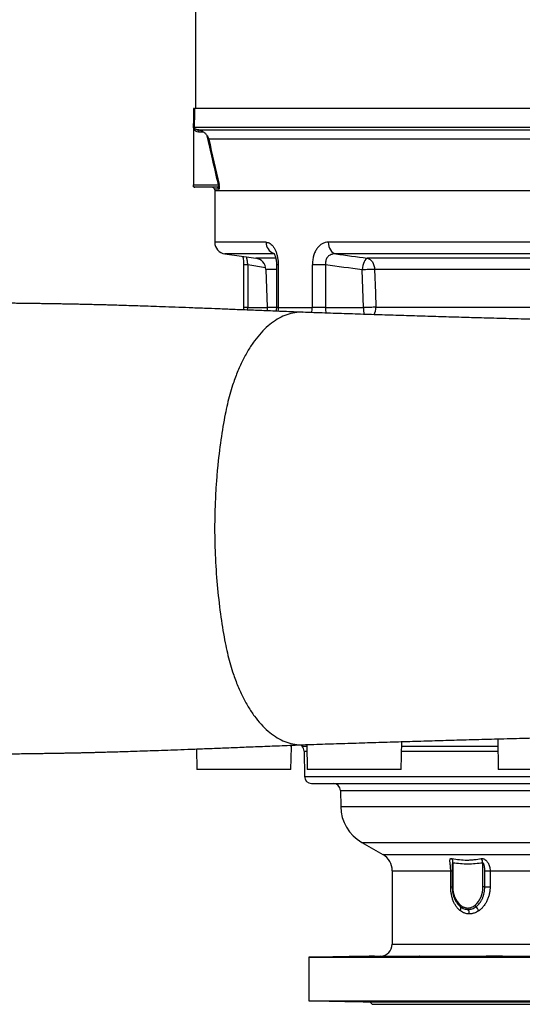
# Model space of a CAD drawing. Header units: millimetres. Extents: x 4189 to 16223, y 1378 to 18140.
# Tile 6 of 11: x 10535 to 12673, y 1378 to 5568. Entities that reach past the tile are written whole.
import ezdxf

# ---------------------------------------------------------------- set-up
doc = ezdxf.new("R2010")
doc.units = ezdxf.units.MM
doc.header["$LTSCALE"] = 5

msp = doc.modelspace()

# ---------------------------------------------------------------- linework, layer by layer
at = {"color": 7, "linetype": 'Continuous', "lineweight": 25}
for p, q in [((11282, 14210.3), (11282, 5190.3)), ((11274.5, 5190.3), (11274.5, 4865.3)), ((11276.1, 5190.3), (11274.5, 5190.3)), ((15200, 5190.3), (11278.9, 5190.3)), ((11277.4, 5110.5), (15201.6, 5110.5)), ((11288.8, 5100.3), (15190.2, 5100.3)), ((11316.8, 5090.3), (11296.9, 5090.3)), ((15140, 5060), (11339, 5060)), ((11274.5, 4865.3), (11380.2, 4865.3)), ((11274.5, 4859.3), (11274.5, 4865.3)), ((11274.5, 4857.1), (11274.5, 4859.3)), ((11372.6, 4855.3), (11280.2, 4855.3)), ((11363.2, 4847.2), (11364.5, 4840.3)), ((11364.5, 4840.3), (11364.5, 4621.3)), ((15073.1, 4840.3), (11364.5, 4840.3)), ((15073.1, 4621.3), (11847.2, 4621.3)), ((11407.5, 4571.8), (11539.1, 4553.3)), ((15035.5, 4571.8), (11879.2, 4571.8)), ((11487.1, 4525.2), (11487.1, 4342.8)), ((11505, 4525.2), (11505, 4342.8)), ((11582.1, 4505.5), (11587.7, 4344.6)), ((11627.2, 4525.2), (11627.2, 4342.8)), ((11634.4, 4525.2), (11634.4, 4342.8)), ((11779.8, 4342.8), (11779.8, 4525.2)), ((11835.8, 4525.2), (11779.8, 4525.2)), ((11835.8, 4525.2), (11835.8, 4342.8)), ((11996.9, 4342.8), (11991.1, 4503.8)), ((11487.1, 4342.8), (11486.2, 4333.1)), ((11634.4, 4342.8), (11779.8, 4342.8)), ((11835.8, 4342.8), (11779.8, 4342.8)), ((11835.8, 4342.8), (11996.9, 4342.8)), ((11688.7, 2377.8), (11690.4, 2474)), ((11690.4, 2474), (11690.4, 2474)), ((11730, 2482.1), (11735.8, 2476.4)), ((11756, 2483.1), (11757.9, 2377.8)), ((12157.9, 2377.8), (12159.9, 2495.9)), ((12568.1, 2507.6), (12570.4, 2377.8)), ((11287.2, 2464.7), (11288.8, 2377.8)), ((11744.6, 2455.7), (11746.5, 2347.3)), ((11688.7, 2377.8), (11288.8, 2377.8)), ((12157.9, 2377.8), (11757.9, 2377.8)), ((12970.4, 2377.8), (12570.4, 2377.8)), ((11776.5, 2317.8), (14702.5, 2317.8)), ((11899, 2288.3), (11900.2, 2219.6)), ((11990.2, 2066.9), (12079.5, 2015.3)), ((12377.6, 1979), (12377.6, 1877.8)), ((12504.8, 1877.8), (12504.8, 1979)), ((12119.5, 1946), (12119.5, 1633.1)), ((12368.3, 1877.8), (12368.3, 1946)), ((12374.6, 1962.9), (12374.6, 1877.8)), ((12374.7, 1963.9), (12374.7, 1962.9)), ((12513.1, 1946), (12535.7, 1946)), ((12513.1, 1877.8), (12513.1, 1946)), ((12535.7, 1946), (12535.7, 1877.8)), ((12513.1, 1877.8), (12504.8, 1877.8)), ((12513.1, 1877.8), (12535.7, 1877.8)), ((12070.4, 1583.1), (11764.5, 1577.8)), ((11764.5, 1577.8), (11764.5, 1392.8)), ((11764.5, 1577.8), (14714.5, 1577.8)), ((11764.5, 1392.8), (12024, 1388.3)), ((11764.5, 1392.8), (14714.5, 1392.8)), ((12024, 1388.3), (12034.5, 1377.8)), ((12024, 1388.3), (14455, 1388.3)), ((12034.5, 1377.8), (14444.5, 1377.8))]:
    msp.add_line(p, q, dxfattribs=at)
at = {"color": 8, "linetype": 'Continuous', "lineweight": 25}
for p, q in [((11382.3, 4847.2), (11363.2, 4847.2)), ((11583.2, 4621.3), (11364.5, 4621.3)), ((11616.9, 4571.8), (11407.5, 4571.8)), ((11623.6, 4553.3), (11539.1, 4553.3)), ((14939.9, 4553.3), (12013.2, 4553.3)), ((11505, 4525.2), (11487.1, 4525.2)), ((11580.6, 4512.4), (11505, 4525.2)), ((11627.2, 4505.5), (11582.1, 4505.5)), ((11634.4, 4525.2), (11627.2, 4525.2)), ((14896.9, 4505.5), (12044.3, 4505.5)), ((11505, 4342.8), (11487.1, 4342.8)), ((11505, 4342.8), (11587.7, 4342.8)), ((11587.7, 4344.6), (11627.2, 4344.6)), ((11634.4, 4342.8), (11627.2, 4342.8)), ((12050, 4344.6), (14891.3, 4344.6)), ((11690.2, 2474), (11689.7, 2480.5)), ((11735.8, 2476.4), (11756.1, 2476.4)), ((12159.6, 2476.4), (12568.7, 2476.4)), ((11744.6, 2455.7), (11756.5, 2455.7)), ((12159.2, 2455.7), (12569, 2455.7)), ((11746.5, 2347.3), (14732.5, 2347.3)), ((11899, 2288.3), (14580, 2288.3)), ((11900.2, 2219.6), (14578.8, 2219.6)), ((11990.2, 2066.9), (14488.8, 2066.9)), ((12079.5, 2015.3), (14399.5, 2015.3)), ((12119.5, 1946), (12368.3, 1946)), ((12368.3, 1946), (12374.6, 1946)), ((12535.7, 1946), (14359.5, 1946)), ((12368.3, 1877.8), (12374.6, 1877.8)), ((12374.6, 1877.8), (12377.6, 1877.8)), ((12119.5, 1633.1), (14359.5, 1633.1)), ((12070.4, 1583.1), (14408.6, 1583.1))]:
    msp.add_line(p, q, dxfattribs=at)
at = {"color": 7, "linetype": 'Continuous', "lineweight": 25, "flags": 128}
for points in [[(11274.5, 5110.7), (11275.2, 5145.4), (11276.1, 5190.3)], [(11278.9, 5190.3), (11278.5, 5170.3), (11277.4, 5110.5)], [(11847.2, 4621.3), (11847.8, 4612.4), (11849.6, 4603.8), (11852.5, 4595.7), (11856.3, 4588.5), (11861.1, 4582.3), (11866.6, 4577.3), (11872.7, 4573.8), (11879.2, 4571.8)], [(12013.2, 4553.3), (12009.9, 4551.9), (12006.5, 4548.7), (12003.1, 4544), (11999.9, 4537.8), (11997, 4530.4), (11994.6, 4522.1), (11992.6, 4513.1), (11991.1, 4503.8)], [(12013.2, 4553.3), (12019.4, 4551.3), (12025.2, 4547.9), (12030.4, 4543.2), (12035, 4537.2), (12038.8, 4530.3), (12041.7, 4522.5), (12043.5, 4514.2), (12044.3, 4505.5)], [(12044.3, 4505.5), (12038.9, 4505.4), (12032.9, 4505.2), (12026.4, 4505), (12019.5, 4504.8), (12012.4, 4504.6), (12005.2, 4504.3), (11998.1, 4504), (11991.1, 4503.8)], [(12044.3, 4505.5), (12047.8, 4405.6), (12050, 4344.6)], [(11587.7, 4344.6), (11587, 4334.6), (11585.8, 4329.2)], [(11627.2, 4342.8), (11626.2, 4333.1), (11624.8, 4327.6)], [(12050, 4344.6), (12044.6, 4344.4), (12038.6, 4344.3), (12032.1, 4344.1), (12025.3, 4343.8), (12018.2, 4343.6), (12011, 4343.3), (12003.8, 4343.1), (11996.9, 4342.8)], [(11909.4, 1579.9), (11909.7, 1579.9), (11911.9, 1579.9), (11916, 1579.9), (11921.8, 1580), (11929.1, 1580.1), (11937.8, 1580.2), (11947.6, 1580.4), (11958.3, 1580.5), (11969.4, 1580.7), (11980.8, 1580.9), (11992.1, 1581.1), (12002.9, 1581.3), (12013, 1581.5), (12022, 1581.7), (12029.8, 1581.8), (12036, 1582), (12040.6, 1582.1), (12043.4, 1582.2), (12044.2, 1582.2), (12043.2, 1582.3), (12040.2, 1582.2), (12035.5, 1582.2), (12029.1, 1582.1), (12021.2, 1582), (12012.1, 1581.9), (12001.9, 1581.7), (11991, 1581.5), (11979.8, 1581.3), (11968.4, 1581.1), (11957.3, 1580.9), (11946.7, 1580.7), (11937, 1580.6), (11928.4, 1580.4), (11921.1, 1580.2), (11914.4, 1580.1), (11914.4, 1580.1)]]:
    msp.add_lwpolyline(points, dxfattribs=at)
at = {"color": 8, "linetype": 'Continuous', "lineweight": 25, "flags": 128}
for points in [[(11504.3, 4332.3), (11504.4, 4333.1), (11505, 4342.8)], [(11634.4, 4342.8), (11633.6, 4333.1), (11632.3, 4327.3)]]:
    msp.add_lwpolyline(points, dxfattribs=at)
at = {"color": 7, "linetype": 'Continuous', "lineweight": 25}
for centre, radius, start, end in [((11273.9, 5076.1), 34.5, 84.1392, 88.9274), ((11287.1, 5091.2), 9.84, 354.7915, 64.3255), ((11378.4, 4870.5), 5.52, 288.6916, 322.7476), ((11280.7, 4862), 6.71, 203.3663, 265.8252), ((11280.2, 4865.3), 10, 235.428, 270), ((11353.3, 4845.3), 10, 10.8855, 90), ((11372.6, 4845.4), 9.93, 10.5295, 89.7782), ((11414.5, 4621.3), 50, 180, 262), ((11532.1, 4503.8), 50, 2, 82), ((11714.6, 2455.2), 30, 1, 45), ((11776.5, 2347.8), 30, 181, 270), ((11869, 2287.8), 30, 1, 90), ((12080.2, 2222.8), 180, 181, 240), ((12039.5, 1946), 80, 0, 60), ((12341.6, 1981.9), 36.1, 355.3946, 27.9484), ((12465.4, 1977), 39.5, 3.0258, 33.6253), ((12477.8, 1873.4), 100.4, 177.4747, 227.7069), ((12404.6, 1873.4), 100.4, 312.2929, 2.5255), ((12384.5, 1785), 26.6, 339.3669, 17.9924), ((12418.3, 1795.5), 8.77, 155.7485, 194.9846), ((12454, 1787.6), 12.8, 179.3497, 208.821), ((12409.2, 1763), 38.3, 359.3485, 28.8223), ((12486.7, 1805), 15.7, 201.9432, 228.3944), ((12442, 1758.8), 48.6, 20.3385, 45.197), ((12069.5, 1633.1), 50, 271, 0)]:
    msp.add_arc(centre, radius, start, end, dxfattribs=at)
at = {"color": 8, "linetype": 'Continuous', "lineweight": 25}
for centre, radius, start, end in [((11632.4, 4619.3), 49.3, 177.7531, 248.1357), ((11718.1, 4342.6), 61.7, 340.0949, 0.2169), ((11967.1, 4342.2), 131.3, 179.7274, 190.0524), ((12118.9, 4341.5), 122, 179.3708, 193.1344), ((11986.7, 4342.2), 63.3, 332.0842, 2.1441)]:
    msp.add_arc(centre, radius, start, end, dxfattribs=at)
at = {"color": 7, "linetype": 'Continuous', "lineweight": 25}
for points, knots in [([(11276.1, 5190.3), (11276.8, 5190.3), (11278.3, 5190.3), (11278.7, 5190.3), (11278.9, 5190.3)], [0, 0, 0, 0, 0.4998242, 1, 1, 1, 1]), ([(11296.9, 5090.3), (11296.4, 5090.3), (11292.5, 5090.4), (11286.5, 5092), (11280.1, 5096.5), (11276.6, 5101.3), (11274.7, 5106.1), (11274.6, 5109.2), (11274.5, 5110.7)], [0, 0, 0, 0, 0.056634, 0.400299, 0.613991, 0.777459, 0.897638, 1, 1, 1, 1]), ([(11288.8, 5100.3), (11287.7, 5100.4), (11286.6, 5100.6), (11284.4, 5101.2), (11283.4, 5101.7), (11281.8, 5102.6), (11281.2, 5103), (11280.2, 5103.9), (11279.7, 5104.4), (11278.8, 5105.6), (11278.3, 5106.4), (11277.8, 5107.7), (11277.6, 5108.2), (11277.4, 5109.3), (11277.4, 5109.9), (11277.4, 5110.5)], [0, 0, 0, 0, 0.25, 0.25, 0.5, 0.5, 0.625, 0.625, 0.75, 0.75, 0.875, 0.875, 0.9375, 0.9375, 1, 1, 1, 1]), ([(11316.8, 5090.3), (11312.3, 5092.9), (11306.3, 5096.4), (11297.2, 5099.1), (11293.3, 5099.8), (11291.4, 5100.1)], [0, 0, 0, 0, 0.6085086, 0.8025597, 1, 1, 1, 1]), ([(11332.7, 5074), (11330.5, 5077.6), (11328.1, 5080.6), (11324, 5084.6), (11322.7, 5085.9), (11319.8, 5088.2), (11318.3, 5089.3), (11316.8, 5090.3)], [0, 0, 0, 0, 0.5, 0.5, 0.75, 0.75, 1, 1, 1, 1]), ([(11332.7, 5074), (11334.1, 5071.7), (11335.3, 5069.4), (11336.9, 5065.9), (11337.4, 5064.7), (11338.2, 5062.4), (11338.6, 5061.2), (11339, 5060)], [0, 0, 0, 0, 0.5, 0.5, 0.75, 0.75, 1, 1, 1, 1]), ([(11380.2, 4865.3), (11371.6, 4902.4), (11355.6, 4971.9), (11340, 5041.5), (11332.7, 5074)], [0, 0, 0, 0, 0.533687, 1, 1, 1, 1]), ([(11380.2, 4865.3), (11380.3, 4864.9), (11380.6, 4864.3), (11380.9, 4863.2), (11381, 4862.2), (11381, 4860.9), (11380.5, 4859.1), (11379, 4857.1), (11376.2, 4855.6), (11373.9, 4855.4), (11372.6, 4855.3)], [0, 0, 0, 0, 0.046677, 0.077054, 0.119214, 0.15212, 0.233518, 0.391088, 0.681636, 1, 1, 1, 1]), ([(11382.3, 4847.2), (11382.8, 4847.2), (11383.2, 4847.5), (11383.8, 4848.5), (11383.9, 4848.9), (11384.2, 4849.9), (11384.3, 4850.6), (11384.5, 4852.1), (11384.5, 4853), (11384.5, 4855.1), (11384.5, 4856.3), (11384.3, 4858.4), (11384.2, 4859.2), (11384, 4860.7), (11383.9, 4861.5), (11383.6, 4863.1), (11383.5, 4863.9), (11383.2, 4865.6), (11383, 4866.4), (11382.8, 4867.2)], [0, 0, 0, 0, 0.25, 0.25, 0.375, 0.375, 0.5, 0.5, 0.625, 0.625, 0.75, 0.75, 0.8125, 0.8125, 0.875, 0.875, 0.9375, 0.9375, 1, 1, 1, 1]), ([(11583.2, 4621.3), (11586.1, 4621), (11591.9, 4620.4), (11600.6, 4615.9), (11609, 4608.6), (11616.5, 4598.6), (11622.9, 4586.3), (11627.9, 4572.7), (11631.6, 4557.8), (11633.9, 4542), (11634.2, 4530.9), (11634.4, 4525.2)], [0, 0, 0, 0, 0.117607, 0.235168, 0.352516, 0.469803, 0.578654, 0.68747, 0.789307, 0.89114, 1, 1, 1, 1]), ([(11847.2, 4621.3), (11842.8, 4621.3), (11838.4, 4620.7), (11832, 4619.1), (11829.9, 4618.4), (11825.7, 4616.7), (11823.6, 4615.8), (11817.6, 4612.4), (11813.7, 4609.7), (11808.2, 4604.7), (11806.4, 4602.9), (11803, 4599), (11801.3, 4597), (11798.2, 4592.6), (11796.7, 4590.3), (11793.9, 4585.5), (11792.5, 4582.9), (11788.8, 4575), (11786.7, 4569.4), (11784.6, 4561.9), (11784.2, 4560.4), (11783.4, 4557.3), (11783, 4555.8), (11782.1, 4551.1), (11781.5, 4547.9), (11780.2, 4538.3), (11779.8, 4531.8), (11779.8, 4525.2)], [0, 0, 0, 0, 0.125, 0.125, 0.1875, 0.1875, 0.25, 0.25, 0.375, 0.375, 0.4375, 0.4375, 0.5, 0.5, 0.5625, 0.5625, 0.625, 0.625, 0.75, 0.75, 0.78125, 0.78125, 0.8125, 0.8125, 0.875, 0.875, 1, 1, 1, 1]), ([(11614.8, 4575.1), (11614.7, 4575.1), (11614.6, 4575.3), (11615.2, 4574.7), (11616.4, 4573.1), (11618.1, 4570.3), (11620, 4566.1), (11622.1, 4560.7), (11624, 4554.1), (11625.6, 4546.4), (11626.7, 4538), (11627.2, 4530.8), (11627.1, 4526.5), (11627.1, 4525.2)], [0, 0, 0, 0, 0.009166, 0.107648, 0.21074, 0.304794, 0.403884, 0.506709, 0.616305, 0.724931, 0.835852, 0.951472, 1, 1, 1, 1]), ([(11879.2, 4571.8), (11874.6, 4571.7), (11864.9, 4571.4), (11851.7, 4565.9), (11841.3, 4555.5), (11835.3, 4541.2), (11835.6, 4530.5), (11835.8, 4525.2)], [0, 0, 0, 0, 0.197039, 0.41403, 0.612873, 0.805993, 1, 1, 1, 1]), ([(11483.9, 4561), (11484.1, 4559.7), (11484.9, 4555.9), (11485.9, 4548.6), (11486.7, 4539.4), (11487.1, 4531.4), (11487.1, 4526.7), (11487.1, 4525.2)], [0, 0, 0, 0, 0.127222, 0.374237, 0.628257, 0.882957, 1, 1, 1, 1]), ([(11740.1, 4323.1), (11712.9, 4324.1), (11659.9, 4326.3), (11583.6, 4329.3), (11511.8, 4332.2), (11444.2, 4334.9), (11380.7, 4337.4), (11318.1, 4339.8), (11256.8, 4342.2), (11197.4, 4344.4), (11143.2, 4346.4), (11093.7, 4348.1), (11048.8, 4349.6), (11008.5, 4350.9), (10972.8, 4352), (10941.7, 4353), (10914.9, 4353.8), (10892.5, 4354.4), (10874, 4354.9), (10857.8, 4355.3), (10841, 4355.7), (10822.2, 4356.2), (10800.9, 4356.7), (10778.3, 4357.2), (10755.8, 4357.6), (10733.2, 4358.1), (10711.1, 4358.4), (10689.3, 4358.8), (10671.1, 4359.1), (10657.1, 4359.3), (10646.7, 4359.5), (10636.9, 4359.6), (10626.6, 4359.8), (10614.4, 4359.9), (10599.6, 4360.1), (10582.2, 4360.4), (10562.2, 4360.6), (10539.5, 4361), (10514.2, 4361.3), (10486.4, 4361.7), (10456.2, 4362.3), (10423.7, 4362.9), (10401.6, 4363.4), (10390.1, 4363.7)], [0, 0, 0, 0, 0.0479392, 0.0936565, 0.1373569, 0.1793445, 0.2194512, 0.2576184, 0.3000852, 0.3398125, 0.3767861, 0.4110118, 0.443011, 0.4720791, 0.4982082, 0.5214094, 0.5416521, 0.5585928, 0.5725795, 0.5840504, 0.5956381, 0.611194, 0.6277072, 0.6452784, 0.6647074, 0.6816104, 0.7000999, 0.7191441, 0.7362489, 0.7461963, 0.7551834, 0.7631763, 0.7716471, 0.7825189, 0.7958711, 0.8117895, 0.8303696, 0.8517138, 0.8758951, 0.9029146, 0.9327156, 0.9651607, 1, 1, 1, 1]), ([(11740.1, 4322.8), (11734.2, 4323), (11716.9, 4323.5), (11688.3, 4318.6), (11654.7, 4307.1), (11622.2, 4289.4), (11590.9, 4265.8), (11561.1, 4236.6), (11532.8, 4202), (11506.4, 4162.2), (11481.9, 4117.2), (11459.6, 4067.3), (11441.9, 4018.8), (11428.2, 3973.4), (11417.7, 3932.4), (11411.9, 3903.7), (11408.9, 3889.3)], [0, 0, 0, 0, 0.040946, 0.121448, 0.200908, 0.279629, 0.357892, 0.435958, 0.514084, 0.592531, 0.671564, 0.751475, 0.832586, 0.887522, 0.943279, 1, 1, 1, 1]), ([(11739, 2482.5), (11770.6, 2483.6), (11833.3, 2485.7), (11929.5, 2488.8), (12025.7, 2491.8), (12121.6, 2494.8), (12217.1, 2497.7), (12311.9, 2500.5), (12410.9, 2503.3), (12513.9, 2506.2), (12620.7, 2509), (12725.7, 2511.7), (12828.7, 2514.3), (12929.7, 2516.6), (13039.4, 2519.1), (13157.2, 2521.7), (13282.3, 2524.4), (13403.1, 2526.9), (13519.4, 2529.3), (13630.5, 2531.7), (13736.5, 2534), (13837.4, 2536.2), (13933.7, 2538.4), (14026.1, 2540.6), (14114.5, 2542.8), (14198.9, 2545), (14278.9, 2547.1), (14355.3, 2549.1), (14435.6, 2551.4), (14519.1, 2553.9), (14604.9, 2556.6), (14689, 2559.4), (14771.2, 2562.3), (14850.8, 2565.3), (14924.6, 2568.2), (14992.9, 2571.1), (15056.5, 2573.9), (15112, 2576.6), (15160.9, 2579), (15204, 2581.3), (15245.3, 2583.6), (15283.9, 2585.9), (15314.9, 2587.8), (15340.5, 2589.5), (15363.1, 2591), (15388.2, 2592.7), (15414.4, 2594.7), (15440.6, 2596.7), (15465.6, 2598.7), (15486.1, 2600.4), (15502.8, 2601.8), (15516.1, 2603), (15529.3, 2604.2), (15542.6, 2605.4), (15555.6, 2606.6), (15567.5, 2607.8), (15577.3, 2608.7), (15585, 2609.5), (15591.5, 2610.2), (15598.8, 2611), (15607.8, 2611.9), (15618.3, 2613.1), (15628.9, 2614.3), (15639.9, 2615.7), (15650.9, 2617.1), (15663.4, 2618.8), (15676.3, 2620.7), (15689.9, 2622.8), (15703.6, 2625.1), (15716.5, 2627.4), (15728.7, 2629.8), (15744.7, 2633.2), (15764.1, 2637.7), (15782.9, 2642.7), (15800.9, 2648), (15818.4, 2653.6), (15836.3, 2659.8), (15856.2, 2667.4), (15880.8, 2677.8), (15903.3, 2688.6), (15922.3, 2698.7), (15937.1, 2707.1), (15952.7, 2716.6), (15969.7, 2727.8), (15988.8, 2741.5), (16011.4, 2759.4), (16036, 2781.3), (16060.3, 2806.1), (16081.8, 2830.9), (16100.1, 2854.9), (16116.9, 2879.3), (16131.7, 2903.8), (16144.8, 2928.4), (16156.2, 2952.7), (16166.9, 2978.7), (16177.1, 3008.1), (16186.3, 3041), (16193.6, 3077.4), (16201, 3121.2), (16208.4, 3172.8), (16214.9, 3231.9), (16219.6, 3292.9), (16222.2, 3354.1), (16222.8, 3414.8), (16221.5, 3471.9), (16218.7, 3525.4), (16214.6, 3575.4), (16209.2, 3625.2), (16202.6, 3674), (16195.1, 3720.3), (16186.9, 3762.6), (16176.7, 3798.4), (16166.3, 3827.9), (16156.4, 3851.7), (16147, 3871.8), (16137.3, 3890.8), (16125.7, 3911.3), (16110.3, 3935.6), (16090.2, 3963.6), (16067.8, 3990.5), (16044.4, 4015.2), (16022.4, 4035.8), (16000.7, 4054), (15980.8, 4069.1), (15963.2, 4081.3), (15947.1, 4091.7), (15931.5, 4101), (15915.2, 4110), (15898.2, 4118.6), (15881.7, 4126.4), (15866.5, 4133), (15853, 4138.5), (15840.7, 4143.3), (15828.5, 4147.7), (15817.2, 4151.6), (15807.5, 4154.7), (15798.1, 4157.6), (15788.5, 4160.5), (15776.8, 4163.8), (15763.9, 4167.1), (15751.3, 4170.2), (15740.9, 4172.5), (15731.7, 4174.5), (15722.2, 4176.4), (15711.2, 4178.6), (15696.2, 4181.2), (15678.9, 4184.1), (15660.1, 4186.8), (15644, 4189), (15628.8, 4190.9), (15613, 4192.8), (15594.7, 4194.8), (15574.4, 4196.9), (15553, 4199.1), (15532.4, 4201), (15511.4, 4202.9), (15488.6, 4205), (15463.8, 4207.1), (15437.6, 4209.2), (15411.1, 4211.3), (15384.7, 4213.2), (15358.5, 4215.1), (15326.5, 4217.2), (15288.6, 4219.6), (15244.4, 4222.2), (15200.8, 4224.7), (15156.4, 4227), (15109.5, 4229.4), (15058.3, 4231.8), (15000, 4234.4), (14934.4, 4237.2), (14861.2, 4240.1), (14783, 4243), (14710.4, 4245.6), (14644.9, 4247.8), (14587.7, 4249.7), (14528.4, 4251.5), (14468, 4253.4), (14402.7, 4255.3), (14334.5, 4257.2), (14264.4, 4259.1), (14198.8, 4260.8), (14137.7, 4262.4), (14081.5, 4263.7), (14028.6, 4265), (13977.4, 4266.2), (13925.6, 4267.4), (13877.8, 4268.5), (13834.1, 4269.4), (13794.8, 4270.3), (13755.1, 4271.1), (13714.7, 4272), (13672.1, 4272.8), (13625.6, 4273.8), (13575.5, 4274.8), (13521.7, 4275.9), (13464.7, 4277), (13403, 4278.2), (13336.5, 4279.5), (13265.4, 4280.9), (13190.3, 4282.5), (13111.3, 4284.1), (13028.5, 4285.8), (12941.4, 4287.8), (12849.9, 4289.9), (12754.2, 4292.2), (12654.4, 4294.7), (12558.5, 4297.3), (12467.2, 4299.8), (12381, 4302.3), (12292.7, 4304.9), (12202.5, 4307.7), (12111.2, 4310.6), (12018.9, 4313.6), (11926, 4316.6), (11832, 4319.8), (11770.5, 4322), (11739.3, 4323.1)], [0, 0, 0, 0, 0.008849, 0.017552, 0.026113, 0.034518, 0.042765, 0.05086, 0.05881, 0.067904, 0.076807, 0.085519, 0.09404, 0.102369, 0.110506, 0.12114, 0.131434, 0.141394, 0.151026, 0.160337, 0.169176, 0.17772, 0.185974, 0.19394, 0.201756, 0.209273, 0.216489, 0.22347, 0.230298, 0.238979, 0.247371, 0.255477, 0.264347, 0.272854, 0.281004, 0.288798, 0.296247, 0.303611, 0.309183, 0.314781, 0.320407, 0.325817, 0.330779, 0.333652, 0.336994, 0.340808, 0.345018, 0.349235, 0.353408, 0.357537, 0.359844, 0.362171, 0.36452, 0.366891, 0.369283, 0.371556, 0.373492, 0.374774, 0.375874, 0.377191, 0.378847, 0.380843, 0.382987, 0.38486, 0.387214, 0.389306, 0.391845, 0.394551, 0.397093, 0.399435, 0.401548, 0.403731, 0.407654, 0.411149, 0.413367, 0.416518, 0.420175, 0.422914, 0.426685, 0.430325, 0.432274, 0.434005, 0.435629, 0.437447, 0.439497, 0.441792, 0.444851, 0.447836, 0.450599, 0.453141, 0.455461, 0.458052, 0.460301, 0.462374, 0.464682, 0.467243, 0.470058, 0.473124, 0.476391, 0.481022, 0.485988, 0.491071, 0.496096, 0.501114, 0.506046, 0.510199, 0.514318, 0.518436, 0.522559, 0.526451, 0.53002, 0.533186, 0.535621, 0.537742, 0.539547, 0.541113, 0.543037, 0.545452, 0.548362, 0.551764, 0.554305, 0.55697, 0.559394, 0.561544, 0.563428, 0.565066, 0.566823, 0.568944, 0.571246, 0.573476, 0.575669, 0.577703, 0.579753, 0.582156, 0.584141, 0.585802, 0.587146, 0.588656, 0.590538, 0.593129, 0.59525, 0.596878, 0.598339, 0.600027, 0.601944, 0.604236, 0.608301, 0.611753, 0.614651, 0.617448, 0.620375, 0.623633, 0.627744, 0.631608, 0.635176, 0.638779, 0.64277, 0.647084, 0.651468, 0.655704, 0.659793, 0.663733, 0.667524, 0.673928, 0.679988, 0.685779, 0.691365, 0.697231, 0.703485, 0.710127, 0.717959, 0.726086, 0.734475, 0.743131, 0.748709, 0.754394, 0.760186, 0.766073, 0.771786, 0.778661, 0.785063, 0.790984, 0.796432, 0.801413, 0.805892, 0.810324, 0.8148, 0.81932, 0.822636, 0.825975, 0.82934, 0.832729, 0.836206, 0.840084, 0.84441, 0.848767, 0.8535, 0.858608, 0.864094, 0.869957, 0.876199, 0.882646, 0.889455, 0.896629, 0.904169, 0.912076, 0.920349, 0.928989, 0.936019, 0.943275, 0.95076, 0.958478, 0.966432, 0.974483, 0.982766, 0.99127, 1, 1, 1, 1]), ([(11408.9, 3889.3), (11402.4, 3855.2), (11390.1, 3782.3), (11377.7, 3680.3), (11370.6, 3594.9), (11365.5, 3508.4), (11364, 3444.1), (11364, 3361.4), (11366, 3275.6), (11375.3, 3145.7), (11390.1, 3023.5), (11402.4, 2950.5), (11408.9, 2916.4)], [0.4946054, 0.4946054, 0.4946054, 0.4946054, 0.5112806, 0.5279559, 0.5362936, 0.5446312, 0.5613065, 0.5613065, 0.5780178, 0.5947291, 0.6114404, 0.6281517, 0.6281517, 0.6281517, 0.6281517]), ([(11408.9, 2916.4), (11411.8, 2901.9), (11417.6, 2873.3), (11428.2, 2832.2), (11441.9, 2786.8), (11459.5, 2738.3), (11481.8, 2688.4), (11506.3, 2643.5), (11532.8, 2603.6), (11561, 2569), (11590.9, 2539.8), (11622.2, 2516.3), (11654.7, 2498.5), (11688.2, 2487), (11716.5, 2482.2), (11733.5, 2482.7), (11739, 2482.8)], [0, 0, 0, 0, 0.056825, 0.112691, 0.167741, 0.249028, 0.329122, 0.408344, 0.486983, 0.565305, 0.64357, 0.722036, 0.800962, 0.88063, 0.961341, 1, 1, 1, 1]), ([(10389.9, 2441.9), (10402.8, 2442.2), (10427.9, 2442.8), (10464.9, 2443.5), (10500, 2444.1), (10533.1, 2444.5), (10563.9, 2445), (10591.8, 2445.3), (10617, 2445.7), (10639.6, 2446), (10660, 2446.3), (10678.3, 2446.6), (10696.3, 2446.9), (10714.2, 2447.2), (10732.4, 2447.5), (10749.6, 2447.9), (10766.3, 2448.2), (10782.6, 2448.5), (10798.4, 2448.9), (10814.2, 2449.3), (10830.5, 2449.6), (10848.4, 2450.1), (10869.2, 2450.6), (10893.5, 2451.3), (10921.3, 2452.1), (10952.5, 2453), (10987.2, 2454.1), (11025.5, 2455.3), (11067.7, 2456.7), (11114.2, 2458.3), (11165.2, 2460.1), (11220.9, 2462.1), (11281.2, 2464.4), (11346.3, 2466.9), (11415.9, 2469.6), (11489.9, 2472.6), (11568.4, 2475.7), (11652, 2479), (11710.2, 2481.4), (11740.1, 2482.5)], [0, 0, 0, 0, 0.038747, 0.075431, 0.109704, 0.141354, 0.170254, 0.196414, 0.218664, 0.238668, 0.256518, 0.272304, 0.286114, 0.302516, 0.317098, 0.331093, 0.344554, 0.35753, 0.370062, 0.382183, 0.394612, 0.408192, 0.424288, 0.442915, 0.464045, 0.48762, 0.513095, 0.540872, 0.570973, 0.603367, 0.638662, 0.676289, 0.716251, 0.758535, 0.803123, 0.849112, 0.897124, 0.947305, 1, 1, 1, 1]), ([(11690.4, 2473.8), (11690.4, 2474.9), (11690.4, 2476.7), (11691, 2479.4), (11691.3, 2480.6)], [0, 0, 0, 0, 0.5722641, 1, 1, 1, 1]), ([(12368.3, 1946), (12368.3, 1949.1), (12368.2, 1952.2), (12367.9, 1958.3), (12367.7, 1961.3), (12367.2, 1967.2), (12366.9, 1970.1), (12366.4, 1974.3), (12366.3, 1975.7), (12365.9, 1978.4), (12365.8, 1979.7), (12365.4, 1983.6), (12365.1, 1986), (12365, 1990.5), (12365, 1992.6), (12365.6, 1995.2), (12365.9, 1995.9), (12366.8, 1997.3), (12367.3, 1997.8), (12368.6, 1998.6), (12369.4, 1998.9), (12371.3, 1999.1), (12372.3, 1999.1), (12373.5, 1998.8)], [0, 0, 0, 0, 0.125, 0.125, 0.25, 0.25, 0.375, 0.375, 0.4375, 0.4375, 0.5, 0.5, 0.625, 0.625, 0.75, 0.75, 0.8125, 0.8125, 0.875, 0.875, 0.9375, 0.9375, 1, 1, 1, 1]), ([(12373.5, 1998.8), (12384.3, 1996.7), (12395.1, 1994.9), (12416.3, 1992.4), (12426.9, 1991.7), (12442.6, 1991.7), (12447.8, 1991.9), (12458.1, 1992.5), (12463.2, 1993), (12478.5, 1994.9), (12488.4, 1996.7), (12498.3, 1998.8)], [0, 0, 0, 0, 0.25, 0.25, 0.5, 0.5, 0.625, 0.625, 0.75, 0.75, 1, 1, 1, 1]), ([(12504.8, 1979), (12494.3, 1977.7), (12483.7, 1976.6), (12462.4, 1975), (12451.8, 1974.6), (12430.6, 1974.6), (12419.9, 1975), (12398.7, 1976.6), (12388.2, 1977.7), (12377.6, 1979)], [0, 0, 0, 0, 0.25, 0.25, 0.5, 0.5, 0.75, 0.75, 1, 1, 1, 1]), ([(12498.3, 1998.8), (12499.3, 1999.1), (12500.5, 1999.1), (12502.9, 1998.9), (12504.2, 1998.6), (12506.9, 1997.8), (12508.3, 1997.3), (12510.9, 1996), (12512.2, 1995.2), (12516.1, 1992.6), (12518.4, 1990.6), (12521.5, 1987.2), (12522.5, 1986), (12524.4, 1983.6), (12525.3, 1982.4), (12526.9, 1979.8), (12527.7, 1978.5), (12529.1, 1975.7), (12529.8, 1974.4), (12531.6, 1970.1), (12532.5, 1967.2), (12534.1, 1961.3), (12534.7, 1958.3), (12535.5, 1952.2), (12535.7, 1949.1), (12535.7, 1946)], [0, 0, 0, 0, 0.0625, 0.0625, 0.125, 0.125, 0.1875, 0.1875, 0.25, 0.25, 0.375, 0.375, 0.4375, 0.4375, 0.5, 0.5, 0.5625, 0.5625, 0.625, 0.625, 0.75, 0.75, 0.875, 0.875, 1, 1, 1, 1]), ([(12513.1, 1946), (12513.1, 1949.1), (12513, 1952.1), (12512.6, 1958.2), (12512.3, 1961.2), (12511.6, 1965.7), (12511.4, 1967.2), (12510.7, 1970.1), (12510.3, 1971.6), (12509.6, 1973.8), (12509.3, 1974.5), (12508.7, 1975.8), (12508.4, 1976.5), (12507.6, 1977.8), (12507.1, 1978.4), (12506.3, 1979), (12506, 1979.1), (12505.4, 1979.2), (12505.1, 1979.2), (12504.8, 1979)], [0, 0, 0, 0, 0.25, 0.25, 0.5, 0.5, 0.625, 0.625, 0.75, 0.75, 0.8125, 0.8125, 0.875, 0.875, 0.9375, 0.9375, 0.96875, 0.96875, 1, 1, 1, 1]), ([(12409.4, 1775.7), (12407.8, 1776.9), (12406.3, 1778.1), (12403.2, 1780.8), (12401.7, 1782.3), (12397.4, 1786.8), (12394.7, 1790.1), (12389.6, 1797.1), (12387.3, 1800.9), (12384, 1807), (12382.9, 1809.1), (12380.9, 1813.4), (12380, 1815.6), (12377.3, 1822.3), (12375.8, 1826.9), (12373.8, 1834.1), (12373.1, 1836.6), (12372, 1841.6), (12371.5, 1844.1), (12370.1, 1851.7), (12369.4, 1856.8), (12368.5, 1867.2), (12368.3, 1872.5), (12368.3, 1877.8)], [0, 0, 0, 0, 0.0625, 0.0625, 0.125, 0.125, 0.25, 0.25, 0.375, 0.375, 0.4375, 0.4375, 0.5, 0.5, 0.625, 0.625, 0.6875, 0.6875, 0.75, 0.75, 0.875, 0.875, 1, 1, 1, 1]), ([(12374.7, 1877.8), (12374.9, 1872.8), (12375.2, 1862.8), (12377.7, 1848.1), (12381.7, 1834), (12387.3, 1821.2), (12392.1, 1812.4), (12395.3, 1808.5), (12395.8, 1808)], [0, 0, 0, 0, 0.189557, 0.383952, 0.574572, 0.770071, 0.965364, 1, 1, 1, 1]), ([(12476.2, 1793.3), (12479, 1795.3), (12481.7, 1797.6), (12486.7, 1802.7), (12489.1, 1805.4), (12493.6, 1811.3), (12495.7, 1814.5), (12499.7, 1821.2), (12501.5, 1824.8), (12504.7, 1832.2), (12506.2, 1836.1), (12508.7, 1844), (12509.7, 1848), (12511, 1854.2), (12511.4, 1856.3), (12512, 1860.5), (12512.3, 1862.7), (12512.9, 1869.1), (12513.1, 1873.5), (12513.1, 1877.8)], [0, 0, 0, 0, 0.125, 0.125, 0.25, 0.25, 0.375, 0.375, 0.5, 0.5, 0.625, 0.625, 0.75, 0.75, 0.8125, 0.8125, 0.875, 0.875, 1, 1, 1, 1]), ([(12535.7, 1877.8), (12535.7, 1872.5), (12535.4, 1867.2), (12534.5, 1859.4), (12534.2, 1856.7), (12533.3, 1851.6), (12532.8, 1849), (12531.1, 1841.5), (12529.7, 1836.5), (12527.3, 1829.3), (12526.4, 1827), (12524.5, 1822.3), (12523.5, 1820), (12520.3, 1813.3), (12517.9, 1809), (12514, 1802.9), (12512.7, 1800.9), (12509.9, 1797.1), (12508.5, 1795.3), (12504.1, 1790), (12501, 1786.7), (12494.5, 1780.8), (12491.1, 1778.1), (12487.6, 1775.7)], [0, 0, 0, 0, 0.125, 0.125, 0.1875, 0.1875, 0.25, 0.25, 0.375, 0.375, 0.4375, 0.4375, 0.5, 0.5, 0.625, 0.625, 0.6875, 0.6875, 0.75, 0.75, 0.875, 0.875, 1, 1, 1, 1]), ([(12447.5, 1762.5), (12440.7, 1762.5), (12434.1, 1763.6), (12426.2, 1766.4), (12424.6, 1767), (12421.4, 1768.4), (12419.9, 1769.1), (12415.3, 1771.6), (12412.3, 1773.5), (12409.4, 1775.7)], [0, 0, 0, 0, 0.5, 0.5, 0.625, 0.625, 0.75, 0.75, 1, 1, 1, 1]), ([(12409.8, 1793.3), (12412.3, 1791.3), (12414.9, 1789.6), (12420.2, 1786.7), (12423, 1785.4), (12431.3, 1782.4), (12437, 1781.4), (12442.8, 1781.4)], [0, 0, 0, 0, 0.25, 0.25, 0.5, 0.5, 1, 1, 1, 1]), ([(12410.3, 1799.1), (12412.7, 1797.3), (12415.1, 1795.6), (12418.8, 1793.5), (12420.1, 1792.9), (12422.7, 1791.7), (12424, 1791.1), (12430.5, 1788.7), (12435.8, 1787.7), (12441.2, 1787.7)], [0, 0, 0, 0, 0.25, 0.25, 0.375, 0.375, 0.5, 0.5, 1, 1, 1, 1]), ([(12441.2, 1787.7), (12443.9, 1787.7), (12446.6, 1788), (12450.6, 1788.7), (12452, 1789), (12454.6, 1789.8), (12455.9, 1790.2), (12462.4, 1792.6), (12467.4, 1795.4), (12472.1, 1799.1)], [0, 0, 0, 0, 0.25, 0.25, 0.375, 0.375, 0.5, 0.5, 1, 1, 1, 1]), ([(12442.8, 1781.4), (12445.7, 1781.4), (12448.6, 1781.7), (12454.3, 1782.7), (12457.2, 1783.5), (12465.6, 1786.5), (12471.1, 1789.4), (12476.2, 1793.3)], [0, 0, 0, 0, 0.25, 0.25, 0.5, 0.5, 1, 1, 1, 1]), ([(12487.6, 1775.7), (12481.2, 1771.3), (12474.7, 1768.1), (12466.3, 1765.3), (12464.6, 1764.8), (12461.2, 1764), (12459.5, 1763.7), (12454.3, 1762.8), (12450.9, 1762.5), (12447.5, 1762.5)], [0, 0, 0, 0, 0.5, 0.5, 0.625, 0.625, 0.75, 0.75, 1, 1, 1, 1]), ([(11914.4, 1580.1), (11913.1, 1580.1), (11910.5, 1580), (11909.7, 1580), (11909.3, 1579.9)], [0, 0, 0, 0, 0.5, 1, 1, 1, 1]), ([(12101.5, 1580.1), (12101.7, 1580.1), (12102, 1580), (12105, 1579.9), (12109.7, 1579.9), (12116, 1579.9), (12123.9, 1579.9), (12133, 1580), (12143.2, 1580.1), (12154.1, 1580.2), (12165.4, 1580.3), (12176.8, 1580.5), (12188, 1580.7), (12198.7, 1580.9), (12208.5, 1581.1), (12217.2, 1581.3), (12224.5, 1581.5), (12230.3, 1581.7), (12234.2, 1581.8), (12236.3, 1582), (12236.3, 1582), (12236.2, 1582)], [0, 0, 0, 0, 0.053684, 0.107368, 0.161051, 0.214735, 0.268417, 0.322098, 0.375781, 0.429463, 0.483151, 0.536839, 0.590534, 0.644229, 0.69793, 0.751632, 0.805337, 0.859042, 0.912744, 0.966447, 1, 1, 1, 1]), ([(12456.8, 1580.4), (12456.7, 1580.4), (12456.4, 1580.3), (12457.6, 1580.2), (12460.3, 1580.1), (12461.8, 1580.1)], [0, 0, 0, 0, 0.033827, 0.463692, 1, 1, 1, 1]), ([(12591.2, 1581.8), (12590.6, 1581.9), (12589.3, 1582), (12585.1, 1582.1), (12579.2, 1582.2), (12571.8, 1582.2), (12563, 1582.3), (12553.1, 1582.2), (12542.4, 1582.2), (12531.1, 1582.1), (12519.7, 1582), (12508.4, 1581.9), (12497.6, 1581.7), (12487.5, 1581.5), (12478.4, 1581.3), (12470.7, 1581.1), (12464.5, 1580.9), (12459.8, 1580.7), (12458.3, 1580.6), (12457.5, 1580.6)], [0, 0, 0, 0, 0.058835, 0.117663, 0.17649, 0.235309, 0.294127, 0.352938, 0.41175, 0.47056, 0.529371, 0.588188, 0.647005, 0.70583, 0.764656, 0.82349, 0.882325, 0.941162, 1, 1, 1, 1]), ([(12461.8, 1580.1), (12463.5, 1580.1), (12466.7, 1580), (12473.7, 1579.9), (12482, 1579.9), (12491.5, 1579.9), (12501.9, 1579.9), (12513, 1580), (12524.4, 1580.1), (12535.7, 1580.2), (12546.8, 1580.3), (12557.2, 1580.5), (12566.7, 1580.7), (12575, 1580.9), (12581.8, 1581.1), (12587, 1581.3), (12590.3, 1581.5), (12591.8, 1581.6), (12591.6, 1581.7), (12591.5, 1581.7)], [0, 0, 0, 0, 0.061354, 0.122708, 0.184062, 0.245416, 0.306768, 0.36812, 0.429472, 0.490824, 0.552183, 0.613541, 0.674908, 0.736276, 0.79765, 0.859024, 0.920402, 0.98178, 1, 1, 1, 1]), ([(11914.4, 1390.5), (11913.1, 1390.6), (11910.5, 1390.6), (11909, 1390.7), (11909.4, 1390.7), (11911.6, 1390.7), (11915.7, 1390.7), (11921.5, 1390.6), (11928.9, 1390.5), (11937.6, 1390.4), (11947.5, 1390.3), (11958.2, 1390.1), (11969.4, 1389.9), (11980.8, 1389.7), (11992.1, 1389.5), (12003, 1389.3), (12013.1, 1389.1), (12022.2, 1388.9), (12030, 1388.8), (12036.3, 1388.6), (12040.9, 1388.5), (12043.7, 1388.4), (12044.5, 1388.4), (12043.5, 1388.3), (12040.5, 1388.4), (12035.8, 1388.4), (12029.3, 1388.5), (12021.4, 1388.6), (12012.2, 1388.7), (12002, 1388.9), (11991.1, 1389.1), (11979.8, 1389.3), (11968.3, 1389.5), (11957.2, 1389.7), (11946.5, 1389.9), (11936.8, 1390.1), (11928.2, 1390.2), (11920.2, 1390.4), (11916.4, 1390.5), (11914.4, 1390.5)], [0, 0, 0, 0, 0.026843, 0.053686, 0.080529, 0.107372, 0.134214, 0.161056, 0.187899, 0.214741, 0.241586, 0.268431, 0.29528, 0.322129, 0.348981, 0.375833, 0.402687, 0.42954, 0.456393, 0.483245, 0.510094, 0.536943, 0.563788, 0.590632, 0.617474, 0.644316, 0.671157, 0.697998, 0.724842, 0.751686, 0.778534, 0.805382, 0.832234, 0.859086, 0.88594, 0.912793, 0.939646, 0.966498, 1, 1, 1, 1]), ([(12101.5, 1390.5), (12101.7, 1390.6), (12102, 1390.6), (12105, 1390.7), (12109.7, 1390.7), (12116, 1390.7), (12123.9, 1390.7), (12133, 1390.6), (12143.2, 1390.5), (12154.1, 1390.4), (12165.4, 1390.3), (12176.8, 1390.1), (12188, 1389.9), (12198.7, 1389.7), (12208.5, 1389.5), (12217.2, 1389.3), (12224.5, 1389.1), (12230.3, 1388.9), (12234.3, 1388.8), (12236.4, 1388.6), (12236.6, 1388.5), (12235, 1388.4), (12231.4, 1388.4), (12226.1, 1388.3), (12219.1, 1388.4), (12210.8, 1388.4), (12201.2, 1388.5), (12190.7, 1388.6), (12179.6, 1388.7), (12168.3, 1388.9), (12156.9, 1389.1), (12145.8, 1389.3), (12135.5, 1389.5), (12126, 1389.7), (12117.9, 1389.9), (12111.1, 1390.1), (12106, 1390.2), (12102.3, 1390.4), (12101.8, 1390.5), (12101.5, 1390.5)], [0, 0, 0, 0, 0.026843, 0.053686, 0.080529, 0.107372, 0.134214, 0.161056, 0.187899, 0.214741, 0.241586, 0.268431, 0.29528, 0.322129, 0.348981, 0.375833, 0.402687, 0.42954, 0.456393, 0.483245, 0.510094, 0.536943, 0.563788, 0.590632, 0.617474, 0.644315, 0.671157, 0.697998, 0.724842, 0.751686, 0.778534, 0.805382, 0.832234, 0.859086, 0.88594, 0.912793, 0.939646, 0.966498, 1, 1, 1, 1]), ([(12461.8, 1390.5), (12463.5, 1390.6), (12466.7, 1390.6), (12473.7, 1390.7), (12482, 1390.7), (12491.5, 1390.7), (12501.9, 1390.7), (12513, 1390.6), (12524.4, 1390.5), (12535.8, 1390.4), (12546.8, 1390.3), (12557.2, 1390.1), (12566.7, 1389.9), (12575, 1389.7), (12581.8, 1389.5), (12587, 1389.3), (12590.4, 1389.1), (12591.9, 1388.9), (12591.5, 1388.8), (12589.2, 1388.6), (12585.1, 1388.5), (12579.2, 1388.4), (12571.8, 1388.4), (12563, 1388.3), (12553.1, 1388.4), (12542.4, 1388.4), (12531.1, 1388.5), (12519.7, 1388.6), (12508.4, 1388.7), (12497.6, 1388.9), (12487.5, 1389.1), (12478.4, 1389.3), (12470.7, 1389.5), (12464.4, 1389.7), (12459.9, 1389.9), (12457.2, 1390.1), (12456.4, 1390.2), (12457.5, 1390.4), (12460.3, 1390.5), (12461.8, 1390.5)], [0, 0, 0, 0, 0.026843, 0.053686, 0.080529, 0.107372, 0.134214, 0.161056, 0.187899, 0.214741, 0.241586, 0.268431, 0.29528, 0.322129, 0.348981, 0.375833, 0.402687, 0.42954, 0.456393, 0.483245, 0.510094, 0.536943, 0.563788, 0.590632, 0.617474, 0.644316, 0.671157, 0.697998, 0.724842, 0.751686, 0.778534, 0.805382, 0.832234, 0.859086, 0.88594, 0.912793, 0.939646, 0.966499, 1, 1, 1, 1])]:
    msp.add_open_spline(points, degree=3, knots=knots, dxfattribs=at)
for points in [[(11291.4, 5100.1), (11290.5, 5100.2), (11289.7, 5100.3), (11288.8, 5100.3)], [(11339, 5060), (11353.3, 4995.6), (11367.9, 4931.3), (11382.8, 4867.2)], [(11879.2, 4571.8), (11923.9, 4565.6), (11968.6, 4559.4), (12013.2, 4553.3)], [(11991.1, 4503.8), (11939.3, 4510.8), (11887.6, 4518), (11835.8, 4525.2)]]:
    msp.add_open_spline(points, degree=3, dxfattribs=at)
at = {"color": 8, "linetype": 'Continuous', "lineweight": 25}
for points, knots in [([(11505, 4525.2), (11504.4, 4530.5), (11503.3, 4541), (11501.4, 4553.1), (11500.4, 4557.5), (11500.2, 4558.7)], [0, 0, 0, 0, 0.415471, 0.829046, 1, 1, 1, 1]), ([(12377.6, 1979), (12377.4, 1979.1), (12376.9, 1979.3), (12376.4, 1979), (12375.8, 1978.2), (12375, 1975.8), (12374.7, 1970.9), (12374.7, 1966.4), (12374.7, 1963.9)], [0, 0, 0, 0, 0.049632, 0.099312, 0.159926, 0.267332, 0.585136, 1, 1, 1, 1]), ([(12395.8, 1808), (12398, 1805.1), (12402.3, 1799.4), (12407.4, 1795.3), (12409.8, 1793.3)], [0, 0, 0, 0, 0.5181293, 1, 1, 1, 1])]:
    msp.add_open_spline(points, degree=3, knots=knots, dxfattribs=at)

doc.saveas('drawing.dxf')
